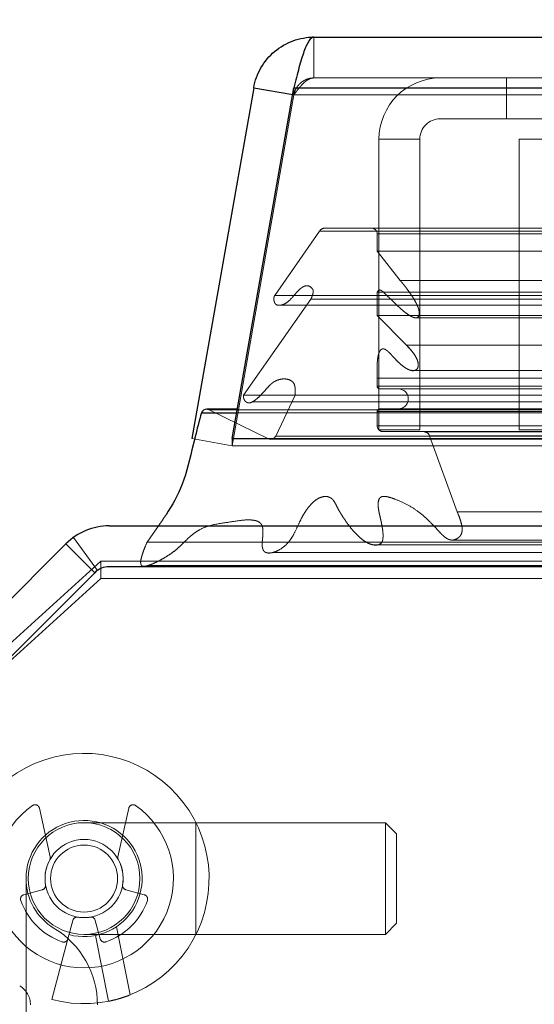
# Model space of a CAD drawing. Header units: inches. Extents: x 0.2 to 10.7, y 0.2 to 7.9.
# Tile 8 of 95: x 3.2214 to 3.297, y 2.1619 to 2.3065. Entities that reach past the tile are written whole.
import ezdxf

# ---------------------------------------------------------------- set-up
doc = ezdxf.new("R2010")
doc.units = ezdxf.units.IN
doc.header["$MEASUREMENT"] = 0
doc.linetypes.add('HIDDEN', pattern=[0.07500000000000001, 0.05, -0.025])
doc.layers.add('DIMENSIONS', color=140, linetype='Continuous')
doc.styles.add('SLDTEXTSTYLE0', font='TXT', dxfattribs={"width": 0.7})
doc.dimstyles.new('SLDDIMSTYLE1', dxfattribs={"dimtxt": 0.0849609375, "dimasz": 0.13, "dimexe": 0, "dimexo": 0.0625, "dimgap": 0.021240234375, "dimtad": 0, "dimtih": 1, "dimtoh": 1, "dimlfac": 12, "dimrnd": 1e-09, "dimzin": 12, "dimdsep": 46, "dimtxsty": 'SLDTEXTSTYLE0', "dimsah": 1, "dimcen": 0.09, "dimadec": 0, "dimazin": 3, "dimtfac": 1, "dimtmove": 0, "dimatfit": 0, "dimfxl": 0, "dimfrac": 2, "dimtolj": 1, "dimtzin": 12, "dimarcsym": 0})

# ---------------------------------------------------------------- blocks, each defined once
blk = doc.blocks.new('_D_22')
at = {"layer": 'DIMENSIONS'}
for p, q in [((2.546887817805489, 2.531878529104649), (2.518357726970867, 2.531878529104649)), ((2.518357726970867, 2.531878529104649), (2.518357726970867, 2.396847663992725)), ((2.79935697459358, 2.531878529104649), (2.827887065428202, 2.531878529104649)), ((2.827887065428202, 2.531878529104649), (2.827887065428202, 2.396847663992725)), ((2.95256431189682, 2.53187853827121), (3.082652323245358, 2.53187853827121)), ((3.082652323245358, 2.53187853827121), (3.082652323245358, 2.232197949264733)), ((2.518357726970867, 2.396847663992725), (2.546887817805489, 2.396847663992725)), ((2.827887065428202, 2.396847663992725), (2.79935697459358, 2.396847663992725)), ((3.18457223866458, 2.232197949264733), (2.957652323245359, 2.232197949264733)), ((3.232050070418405, 2.072142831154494), (2.957652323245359, 2.072142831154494)), ((3.082652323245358, 2.072142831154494), (3.082652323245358, 1.822142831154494))]:
    blk.add_line(p, q, dxfattribs=at)
for points in [[(3.082652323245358, 2.232197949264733), (3.102652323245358, 2.362197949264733), (3.062652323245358, 2.362197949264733)], [(3.082652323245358, 2.072142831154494), (3.062652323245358, 1.942142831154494), (3.102652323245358, 1.942142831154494)]]:
    blk.add_solid(points, dxfattribs=at)
at = {"layer": 'DIMENSIONS', "char_height": 0.08333333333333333, "attachment_point": 1, "style": 'SLDTEXTSTYLE0'}
for s, insert in [('1.92', (2.54688782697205, 2.658320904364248)), ('48.8', (2.546887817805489, 2.504269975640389))]:
    blk.add_mtext(s, dxfattribs=dict(at, insert=insert))

msp = doc.modelspace()

# ---------------------------------------------------------------- linework, layer by layer
at = {"color": 7, "linetype": 'Continuous', "lineweight": 25}
for p, q in [((3.264659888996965, 2.303959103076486), (4.814958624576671, 2.303959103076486)), ((3.255796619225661, 2.296521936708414), (3.246712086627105, 2.245000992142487)), ((3.252630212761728, 2.245000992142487), (3.261714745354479, 2.296521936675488)), ((3.255796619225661, 2.296521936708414), (3.261536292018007, 2.2955098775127)), ((3.261714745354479, 2.296521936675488), (4.81790376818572, 2.296521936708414)), ((3.248121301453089, 2.248801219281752), (3.253300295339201, 2.248801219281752)), ((3.253390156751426, 2.249310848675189), (3.248889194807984, 2.249310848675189)), ((3.252630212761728, 2.245000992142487), (3.252630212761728, 2.244927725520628)), ((3.252630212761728, 2.245000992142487), (4.826988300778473, 2.245000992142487)), ((3.23457223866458, 2.232197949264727), (3.30757959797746, 2.232197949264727)), ((3.209132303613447, 2.210485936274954), (3.2282082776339, 2.229561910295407)), ((3.232449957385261, 2.225320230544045), (3.213373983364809, 2.206244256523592)), ((3.307572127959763, 2.226197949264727), (3.234568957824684, 2.226197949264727))]:
    msp.add_line(p, q, dxfattribs=at)
at = {"color": 7, "linetype": 'HIDDEN', "lineweight": 18}
for p, q in [((3.264659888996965, 2.297959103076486), (3.264659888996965, 2.303959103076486)), ((3.264659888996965, 2.297959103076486), (4.814958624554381, 2.297959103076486)), ((3.292962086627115, 2.29195910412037), (3.292962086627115, 2.297959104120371)), ((3.261714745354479, 2.296521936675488), (3.261714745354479, 2.295480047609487)), ((4.817903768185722, 2.296521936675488), (3.261714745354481, 2.296521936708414)), ((3.261705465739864, 2.295480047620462), (3.252620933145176, 2.243959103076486)), ((3.252630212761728, 2.243959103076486), (3.261714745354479, 2.295480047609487)), ((3.261536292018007, 2.2955098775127), (3.261705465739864, 2.295480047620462)), ((3.261714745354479, 2.295480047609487), (4.817903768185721, 2.295480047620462)), ((4.817903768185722, 2.295480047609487), (3.261714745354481, 2.295480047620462)), ((3.283212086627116, 2.29195910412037), (3.292962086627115, 2.29195910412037)), ((3.292962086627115, 2.29195910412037), (3.337962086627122, 2.29195910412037)), ((3.274212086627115, 2.246292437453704), (3.274212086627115, 2.28895910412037)), ((3.274212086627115, 2.28895910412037), (3.280212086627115, 2.28895910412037)), ((3.280212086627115, 2.246292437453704), (3.280212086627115, 2.28895910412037)), ((3.337962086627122, 2.288959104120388), (3.294795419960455, 2.288959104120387)), ((3.294795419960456, 2.24629243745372), (3.294795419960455, 2.288959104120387)), ((3.266222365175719, 2.275904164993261), (4.813396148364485, 2.275904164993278)), ((3.265491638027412, 2.275471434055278), (3.258886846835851, 2.266038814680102)), ((3.265491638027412, 2.275471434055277), (4.814126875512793, 2.275471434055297)), ((3.273939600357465, 2.275070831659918), (4.80567891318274, 2.275070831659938)), ((3.273939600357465, 2.272538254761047), (3.273939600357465, 2.275070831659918)), ((3.273939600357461, 2.275070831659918), (4.805678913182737, 2.275070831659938)), ((3.277305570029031, 2.268230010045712), (3.273939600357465, 2.272538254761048)), ((3.273939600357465, 2.272538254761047), (4.80567891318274, 2.272538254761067)), ((4.816696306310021, 2.267207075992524), (3.262934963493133, 2.267207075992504)), ((4.816003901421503, 2.267450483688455), (3.263619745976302, 2.267450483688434)), ((3.277305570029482, 2.268230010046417), (4.802312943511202, 2.268230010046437)), ((3.264189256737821, 2.265454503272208), (3.254323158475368, 2.251364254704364)), ((3.258886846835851, 2.266038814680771), (4.820731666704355, 2.266038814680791)), ((3.264189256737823, 2.265454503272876), (4.815429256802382, 2.265454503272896)), ((3.273939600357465, 2.26650341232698), (4.805678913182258, 2.266503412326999)), ((3.273939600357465, 2.263058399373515), (3.273939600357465, 2.26650341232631)), ((3.274868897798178, 2.266510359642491), (3.274858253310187, 2.266510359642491)), ((4.804746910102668, 2.266510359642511), (3.274869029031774, 2.26651035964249)), ((3.259668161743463, 2.264580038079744), (4.81994308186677, 2.264580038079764)), ((3.273939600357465, 2.263058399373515), (4.80567891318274, 2.263058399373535)), ((3.278234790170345, 2.258733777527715), (3.273939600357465, 2.263058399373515)), ((3.279704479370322, 2.262740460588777), (4.799905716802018, 2.262740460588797)), ((3.278234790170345, 2.258733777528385), (4.80138372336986, 2.258733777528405)), ((3.278234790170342, 2.258733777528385), (4.801383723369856, 2.258733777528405)), ((4.804439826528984, 2.25805873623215), (3.275178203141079, 2.25805873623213)), ((3.273939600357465, 2.253887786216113), (4.80567891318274, 2.253887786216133)), ((3.273939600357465, 2.252714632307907), (3.273939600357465, 2.253887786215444)), ((3.278961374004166, 2.2549982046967), (3.278966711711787, 2.2549982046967)), ((3.278966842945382, 2.2549982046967), (4.800648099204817, 2.25499820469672)), ((3.260300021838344, 2.253764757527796), (3.260294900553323, 2.253764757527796)), ((4.819308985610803, 2.253764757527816), (3.26030015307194, 2.253764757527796)), ((3.273939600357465, 2.252714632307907), (4.80567891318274, 2.252714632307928)), ((3.273939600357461, 2.252714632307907), (4.805678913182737, 2.252714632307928)), ((3.254323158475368, 2.251364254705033), (4.825295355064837, 2.251364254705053)), ((3.261870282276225, 2.251395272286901), (3.259036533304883, 2.245377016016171)), ((3.261870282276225, 2.251395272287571), (4.817748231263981, 2.251395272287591)), ((3.274356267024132, 2.252297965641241), (4.805262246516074, 2.252297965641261)), ((3.255590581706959, 2.250415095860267), (4.823974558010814, 2.250415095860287)), ((3.249254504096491, 2.249226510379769), (4.830364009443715, 2.249226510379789)), ((3.258072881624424, 2.24492550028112), (3.249254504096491, 2.249226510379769)), ((3.249254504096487, 2.249226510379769), (4.830364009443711, 2.249226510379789)), ((3.253300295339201, 2.248801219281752), (4.826318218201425, 2.248801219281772)), ((4.826228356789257, 2.24931084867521), (3.253390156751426, 2.249310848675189)), ((3.273939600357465, 2.246891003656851), (3.273939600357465, 2.248964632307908)), ((3.273939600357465, 2.248964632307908), (4.80567891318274, 2.248964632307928)), ((3.273939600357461, 2.248964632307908), (4.805678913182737, 2.248964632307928)), ((3.274356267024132, 2.249381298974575), (4.805262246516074, 2.249381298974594)), ((3.273939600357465, 2.246891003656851), (4.80567891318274, 2.246891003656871)), ((3.273939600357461, 2.246891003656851), (4.805678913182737, 2.246891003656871)), ((3.259036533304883, 2.245377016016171), (4.820581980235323, 2.245377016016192)), ((3.259036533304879, 2.245377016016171), (4.820581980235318, 2.245377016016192)), ((3.280212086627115, 2.246292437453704), (3.274212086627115, 2.246292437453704)), ((3.280852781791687, 2.245977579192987), (3.274772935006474, 2.246047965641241)), ((3.274772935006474, 2.246047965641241), (4.804845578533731, 2.246047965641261)), ((3.27477293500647, 2.246047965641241), (4.804845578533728, 2.246047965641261)), ((3.280852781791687, 2.245977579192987), (4.798765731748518, 2.245977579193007)), ((3.280852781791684, 2.245977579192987), (4.798765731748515, 2.245977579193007)), ((3.281625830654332, 2.245430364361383), (4.797992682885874, 2.245430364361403)), ((3.285716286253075, 2.234238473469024), (3.281625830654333, 2.245430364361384)), ((3.281625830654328, 2.245430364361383), (4.79799268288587, 2.245430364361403)), ((4.784878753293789, 2.246292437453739), (3.294795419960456, 2.24629243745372)), ((3.246712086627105, 2.245000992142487), (3.252620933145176, 2.243959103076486)), ((3.252630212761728, 2.244927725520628), (3.252630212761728, 2.243959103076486)), ((3.252630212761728, 2.243959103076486), (4.826988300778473, 2.243959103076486)), ((3.258072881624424, 2.24492550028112), (4.821545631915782, 2.244925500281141)), ((3.258282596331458, 2.244898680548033), (4.821335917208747, 2.244898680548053)), ((3.285716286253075, 2.234238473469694), (4.793902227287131, 2.234238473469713)), ((3.241806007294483, 2.232197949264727), (3.24011817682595, 2.229816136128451)), ((3.232450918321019, 2.225319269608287), (3.228208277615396, 2.229561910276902)), ((3.232818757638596, 2.225632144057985), (3.229311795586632, 2.230500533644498)), ((3.24011817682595, 2.229816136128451), (3.30757959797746, 2.229816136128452)), ((3.273470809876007, 2.229387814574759), (4.806133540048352, 2.229387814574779)), ((3.285006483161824, 2.23011158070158), (4.79460851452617, 2.2301115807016)), ((3.212496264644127, 2.208120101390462), (3.23332959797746, 2.227001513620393)), ((3.23332959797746, 2.227001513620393), (3.23332959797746, 2.224465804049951)), ((3.23332959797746, 2.227001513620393), (3.309996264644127, 2.227001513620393)), ((3.240291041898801, 2.226380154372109), (3.30757959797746, 2.226380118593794)), ((3.213374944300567, 2.206243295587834), (3.23245091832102, 2.225319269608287)), ((3.23332959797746, 2.224465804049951), (3.212496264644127, 2.205584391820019)), ((3.23332959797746, 2.224465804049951), (3.308989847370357, 2.224465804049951)), ((3.225892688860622, 2.183615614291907), (3.224312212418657, 2.190732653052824)), ((3.237425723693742, 2.190732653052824), (3.235845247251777, 2.183615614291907)), ((3.247273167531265, 2.188612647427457), (3.2308689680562, 2.188612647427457)), ((3.247273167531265, 2.172208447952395), (3.247273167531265, 2.188612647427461)), ((3.247273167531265, 2.172208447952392), (3.247273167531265, 2.188612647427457)), ((3.275160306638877, 2.188612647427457), (3.247273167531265, 2.188612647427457)), ((3.275160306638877, 2.188612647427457), (3.275160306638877, 2.172208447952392)), ((3.276800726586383, 2.186972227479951), (3.275160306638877, 2.188612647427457)), ((3.276800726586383, 2.18697222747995), (3.276800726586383, 2.173848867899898)), ((3.222338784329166, 2.180410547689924), (3.222338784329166, 2.111512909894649)), ((3.222018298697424, 2.178039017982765), (3.224721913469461, 2.178763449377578)), ((3.237016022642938, 2.178763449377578), (3.239719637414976, 2.178039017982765)), ((3.229221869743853, 2.174263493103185), (3.228497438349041, 2.171559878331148)), ((3.233240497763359, 2.171559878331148), (3.232516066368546, 2.174263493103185)), ((3.235632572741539, 2.173334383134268), (3.237636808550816, 2.16332978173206)), ((3.237636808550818, 2.16332978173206), (3.235632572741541, 2.173334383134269)), ((3.235632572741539, 2.173334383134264), (3.237636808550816, 2.163329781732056)), ((3.237636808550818, 2.163329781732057), (3.235632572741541, 2.173334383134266)), ((3.275160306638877, 2.172208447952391), (3.276800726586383, 2.173848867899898)), ((3.228497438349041, 2.171559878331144), (3.226113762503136, 2.162663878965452)), ((3.2308689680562, 2.172208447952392), (3.247273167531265, 2.172208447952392)), ((3.232544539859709, 2.172046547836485), (3.234477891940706, 2.162395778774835)), ((3.247273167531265, 2.172208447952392), (3.275160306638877, 2.172208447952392))]:
    msp.add_line(p, q, dxfattribs=at)
at = {"color": 7, "linetype": 'HIDDEN', "lineweight": 18, "flags": 128}
for points in [[(4.813394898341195, 2.236507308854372), (4.052466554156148, 2.23650765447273), (3.26622687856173, 2.23650730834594)], [(4.804625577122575, 2.236525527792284), (4.052466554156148, 2.236525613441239), (3.274989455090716, 2.236525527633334)], [(4.825928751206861, 2.232967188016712), (4.006562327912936, 2.2329669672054), (3.253683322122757, 2.232967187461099)], [(4.825936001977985, 2.232967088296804), (4.104539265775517, 2.232963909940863), (3.253684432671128, 2.232967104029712)], [(3.285011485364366, 2.230111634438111), (4.027152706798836, 2.23011235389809), (4.794633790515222, 2.230111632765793)], [(3.258566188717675, 2.228270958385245), (4.027146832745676, 2.228270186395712), (4.821067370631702, 2.228270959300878)]]:
    msp.add_lwpolyline(points, dxfattribs=at)
at = {"color": 7, "linetype": 'HIDDEN', "lineweight": 18}
for radius in [0.008202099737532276, 0.005741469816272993, 0.004921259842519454]:
    msp.add_circle((3.2308689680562, 2.180410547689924), radius, dxfattribs=at)
for centre, radius, start, end in [((3.283212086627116, 2.28895910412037), 0.009000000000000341, 90, 180), ((3.283212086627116, 2.28895910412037), 0.003000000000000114, 90, 180), ((3.266222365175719, 2.275070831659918), 0.0008333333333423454, 90, 151.267375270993), ((3.273106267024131, 2.275070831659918), 0.0008333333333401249, 0, 90), ((3.274356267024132, 2.252714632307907), 0.0004166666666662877, 180, 270.0000000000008), ((3.277064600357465, 2.250839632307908), 0.001458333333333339, 270.0000000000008, 90), ((3.248889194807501, 2.248477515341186), 0.0008333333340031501, 64.00000000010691, 89.99999996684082), ((3.274356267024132, 2.248964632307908), 0.0004166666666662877, 90, 180), ((3.274782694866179, 2.246891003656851), 0.0008430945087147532, 180, 269.3367158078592), ((3.258282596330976, 2.245732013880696), 0.0008333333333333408, 255.4243750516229, 334.7861857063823), ((3.280843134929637, 2.245144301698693), 0.0008333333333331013, 20.07654277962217, 89.33671580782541), ((3.2308689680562, 2.180410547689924), 0.01837270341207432, 255.0000000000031, 180), ((3.2308689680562, 2.180410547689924), 0.01312335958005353, 125.2609148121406, 54.73908518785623), ((3.223671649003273, 2.190590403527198), 0.0006561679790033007, 12.52046276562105, 125.2609148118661), ((3.238066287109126, 2.190590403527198), 0.0006561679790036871, 54.73908518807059, 167.479537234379), ((3.2308689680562, 2.180410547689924), 0.008530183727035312, 255.0000000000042, 180), ((3.2308689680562, 2.180410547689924), 0.005741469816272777, 151.3967362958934, 189.1131578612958), ((3.225252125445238, 2.183473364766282), 0.0006561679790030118, 331.3967362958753, 12.52046276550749), ((3.236485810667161, 2.183473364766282), 0.0006561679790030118, 167.4795372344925, 208.6032637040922), ((3.2308689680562, 2.180410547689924), 0.005741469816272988, 350.8868421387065, 28.60326370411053), ((3.2308689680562, 2.180410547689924), 0.008530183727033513, 179.999999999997, 238.9924169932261), ((3.22455208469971, 2.17939725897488), 0.0006561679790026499, 284.999999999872, 9.113157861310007), ((3.237185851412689, 2.17939725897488), 0.0006561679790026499, 170.88684213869, 255.0000000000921), ((3.222188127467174, 2.177405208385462), 0.0006561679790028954, 104.9999999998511, 199.0960437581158), ((3.2308689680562, 2.180410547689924), 0.009842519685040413, 199.096043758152, 250.9039562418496), ((3.2308689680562, 2.180410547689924), 0.009842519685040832, 289.0960437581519, 340.9039562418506), ((3.239549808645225, 2.177405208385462), 0.0006561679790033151, 340.9039562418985, 75.00000000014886), ((3.229855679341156, 2.174093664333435), 0.0006561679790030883, 80.88684213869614, 165.0000000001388), ((3.2308689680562, 2.180410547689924), 0.005741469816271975, 260.8868421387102, 279.1131578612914), ((3.231882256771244, 2.174093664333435), 0.0006561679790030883, 14.99999999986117, 99.11315786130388), ((3.219714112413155, 2.161851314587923), 0.01312335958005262, 0, 58.99241699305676), ((3.227863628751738, 2.171729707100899), 0.0006561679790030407, 250.9039562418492, 345.0000000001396), ((3.233874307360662, 2.171729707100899), 0.0006561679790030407, 194.999999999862, 289.0960437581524), ((3.219714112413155, 2.161851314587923), 0.003280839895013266, 0, 58.99241699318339)]:
    msp.add_arc(centre, radius, start, end, dxfattribs=at)
at = {"color": 7, "linetype": 'Continuous', "lineweight": 25}
for centre, radius, start, end in [((3.248889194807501, 2.248477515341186), 0.0008333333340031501, 89.99999996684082, 157.1422396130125), ((3.234572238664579, 2.223197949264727), 0.009000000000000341, 89.99999999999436, 134.999999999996), ((3.234568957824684, 2.223201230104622), 0.00299671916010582, 90, 135.000000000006)]:
    msp.add_arc(centre, radius, start, end, dxfattribs=at)
for points, knots in [([(3.255796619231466, 2.29652193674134), (3.255978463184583, 2.297553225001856), (3.256342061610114, 2.298552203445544), (3.257389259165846, 2.300366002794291), (3.258072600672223, 2.301180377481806), (3.259677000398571, 2.302526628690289), (3.260597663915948, 2.30305817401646), (3.262565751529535, 2.303774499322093), (3.26361269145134, 2.303959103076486), (3.264659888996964, 2.303959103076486)], [0, 0, 0, 0, 0.25, 0.25, 0.5, 0.5, 0.75, 0.75, 1, 1, 1, 1]), ([(3.264659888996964, 2.303959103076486), (3.26441446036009, 2.303959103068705), (3.264169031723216, 2.303774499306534), (3.263678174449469, 2.303058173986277), (3.263432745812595, 2.302526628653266), (3.262941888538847, 2.301180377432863), (3.262696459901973, 2.300366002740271), (3.262205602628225, 2.298552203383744), (3.261960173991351, 2.297553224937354), (3.261714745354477, 2.296521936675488)], [0, 0, 0, 0, 0.25, 0.25, 0.5, 0.5, 0.75, 0.75, 1, 1, 1, 1]), ([(3.248121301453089, 2.248801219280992), (3.247792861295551, 2.247585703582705), (3.247369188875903, 2.246017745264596), (3.246507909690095, 2.242481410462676), (3.245579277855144, 2.238316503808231), (3.243519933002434, 2.234715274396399), (3.242238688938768, 2.232806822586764), (3.241861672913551, 2.232276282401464), (3.241806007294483, 2.232197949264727)], [0, 0, 0, 0, 0.2048192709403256, 0.2642072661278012, 0.5877581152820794, 0.88157742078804, 0.982515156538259, 1, 1, 1, 1])]:
    msp.add_open_spline(points, degree=3, knots=knots, dxfattribs=at)
at = {"color": 7, "linetype": 'HIDDEN', "lineweight": 18}
for points, knots in [([(3.264659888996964, 2.297959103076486), (3.264560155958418, 2.297956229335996), (3.264360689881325, 2.297950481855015), (3.264064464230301, 2.297904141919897), (3.263774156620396, 2.297830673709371), (3.26349265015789, 2.297728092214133), (3.263222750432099, 2.297598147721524), (3.262967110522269, 2.297441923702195), (3.262668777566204, 2.29721592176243), (3.262349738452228, 2.29689731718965), (3.262049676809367, 2.296466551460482), (3.261822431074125, 2.295991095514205), (3.261744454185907, 2.295650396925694), (3.261705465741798, 2.295480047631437)], [0, 0, 0, 0, 0.0714489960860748, 0.1428979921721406, 0.2143469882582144, 0.2857959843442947, 0.357244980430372, 0.4286939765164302, 0.5001429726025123, 0.62510722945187, 0.7500714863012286, 0.875035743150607, 1, 1, 1, 1]), ([(3.261714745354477, 2.295480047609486), (3.261784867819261, 2.295577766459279), (3.26192511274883, 2.295773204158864), (3.262135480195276, 2.296056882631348), (3.262345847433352, 2.296330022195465), (3.262556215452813, 2.296589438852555), (3.262766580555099, 2.296832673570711), (3.262976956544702, 2.297057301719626), (3.2632398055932, 2.297311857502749), (3.263555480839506, 2.297570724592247), (3.263923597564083, 2.297791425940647), (3.264291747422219, 2.29793265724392), (3.264537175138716, 2.297950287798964), (3.264659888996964, 2.297959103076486)], [0, 0, 0, 0, 0.0714489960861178, 0.1428979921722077, 0.2143469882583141, 0.2857959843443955, 0.3572449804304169, 0.4286939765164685, 0.500142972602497, 0.6251072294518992, 0.7500714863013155, 0.8750357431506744, 1, 1, 1, 1]), ([(3.25888684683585, 2.266038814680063), (3.258865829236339, 2.265997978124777), (3.25882359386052, 2.26591591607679), (3.258784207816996, 2.265771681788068), (3.258762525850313, 2.265617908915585), (3.258759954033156, 2.265457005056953), (3.258775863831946, 2.26529421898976), (3.258810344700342, 2.265134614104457), (3.258863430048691, 2.264983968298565), (3.258935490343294, 2.264848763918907), (3.259046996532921, 2.264711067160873), (3.259251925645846, 2.264592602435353), (3.259506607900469, 2.264562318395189), (3.259787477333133, 2.264589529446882), (3.260268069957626, 2.26472065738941), (3.260986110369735, 2.265163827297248), (3.261662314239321, 2.265960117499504), (3.262232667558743, 2.26661653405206), (3.262676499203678, 2.267037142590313), (3.263129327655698, 2.267358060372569), (3.26362089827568, 2.267497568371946), (3.264067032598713, 2.267364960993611), (3.264350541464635, 2.267106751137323), (3.264533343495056, 2.266844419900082), (3.264550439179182, 2.266582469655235), (3.264515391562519, 2.26631561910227), (3.264439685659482, 2.266047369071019), (3.26432161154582, 2.265758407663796), (3.264239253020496, 2.26556930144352), (3.264189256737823, 2.265454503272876)], [0, 0, 0, 0, 0.01286879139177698, 0.02586014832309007, 0.03915414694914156, 0.0528097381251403, 0.06678895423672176, 0.08099193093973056, 0.09530063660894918, 0.1096358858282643, 0.1240351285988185, 0.1483514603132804, 0.18697179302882, 0.2169893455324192, 0.2495702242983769, 0.363153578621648, 0.4986136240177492, 0.5635885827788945, 0.6272607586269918, 0.6891535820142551, 0.7481889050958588, 0.8066944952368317, 0.8499554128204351, 0.8739836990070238, 0.891931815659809, 0.9150774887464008, 0.9430074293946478, 0.9654022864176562, 0.9999999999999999, 0.9999999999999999, 0.9999999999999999, 0.9999999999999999]), ([(3.273939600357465, 2.26650341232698), (3.273950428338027, 2.266523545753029), (3.273979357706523, 2.266577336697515), (3.274046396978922, 2.266663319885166), (3.27414174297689, 2.266761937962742), (3.274276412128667, 2.266836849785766), (3.274446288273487, 2.266812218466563), (3.274626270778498, 2.266712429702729), (3.274904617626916, 2.266489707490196), (3.275288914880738, 2.266100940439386), (3.275778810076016, 2.265629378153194), (3.276272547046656, 2.265145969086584), (3.276761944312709, 2.264673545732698), (3.277258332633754, 2.264201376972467), (3.27778658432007, 2.263733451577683), (3.27837036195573, 2.263282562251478), (3.278888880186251, 2.262961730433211), (3.279315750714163, 2.262780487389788), (3.279635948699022, 2.262695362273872), (3.279899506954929, 2.26279845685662), (3.280055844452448, 2.262975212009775), (3.280109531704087, 2.263145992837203), (3.280130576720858, 2.263357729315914), (3.280121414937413, 2.263599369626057), (3.280080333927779, 2.263859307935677), (3.279989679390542, 2.264189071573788), (3.279824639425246, 2.264600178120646), (3.279567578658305, 2.265109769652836), (3.279228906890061, 2.265680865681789), (3.278858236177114, 2.266238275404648), (3.278493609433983, 2.266750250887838), (3.278171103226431, 2.267190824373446), (3.277867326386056, 2.267584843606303), (3.277583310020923, 2.267930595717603), (3.277394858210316, 2.268133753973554), (3.277305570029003, 2.268230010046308)], [0, 0, 0, 0, 0.004393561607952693, 0.01173838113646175, 0.02163481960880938, 0.03350566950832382, 0.04779306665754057, 0.06568677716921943, 0.08271741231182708, 0.1309393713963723, 0.1816873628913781, 0.2321676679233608, 0.2822821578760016, 0.3319640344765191, 0.3859283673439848, 0.4419291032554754, 0.4994657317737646, 0.527085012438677, 0.554418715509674, 0.5825390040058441, 0.5921652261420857, 0.6028740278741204, 0.6156206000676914, 0.6301815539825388, 0.6459191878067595, 0.6630307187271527, 0.6933290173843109, 0.7305967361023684, 0.7749517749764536, 0.8266059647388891, 0.8674982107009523, 0.9053336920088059, 0.9400534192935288, 0.9715974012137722, 1, 1, 1, 1]), ([(3.273939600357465, 2.253887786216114), (3.273931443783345, 2.254187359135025), (3.273916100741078, 2.254750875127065), (3.273924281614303, 2.255543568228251), (3.273957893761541, 2.256230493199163), (3.274020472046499, 2.256814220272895), (3.274107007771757, 2.257304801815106), (3.274241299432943, 2.257715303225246), (3.274449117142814, 2.258034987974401), (3.274718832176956, 2.258217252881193), (3.275000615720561, 2.258165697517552), (3.275238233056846, 2.258038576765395), (3.27547048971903, 2.257864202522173), (3.275777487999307, 2.257577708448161), (3.276205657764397, 2.257113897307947), (3.276725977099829, 2.256546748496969), (3.277316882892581, 2.255981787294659), (3.277875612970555, 2.255526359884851), (3.278404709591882, 2.255201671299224), (3.27890305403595, 2.254977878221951), (3.279326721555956, 2.254962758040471), (3.279636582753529, 2.255075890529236), (3.279832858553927, 2.255253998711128), (3.279955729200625, 2.255515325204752), (3.280004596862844, 2.255817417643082), (3.279958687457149, 2.256165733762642), (3.279844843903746, 2.256564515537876), (3.279630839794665, 2.257022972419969), (3.279291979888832, 2.257525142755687), (3.278820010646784, 2.258125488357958), (3.278442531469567, 2.258517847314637), (3.278234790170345, 2.258733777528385)], [0, 0, 0, 0, 0.05160017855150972, 0.09706326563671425, 0.1364041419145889, 0.1700382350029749, 0.1985190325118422, 0.2234229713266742, 0.2470195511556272, 0.2713164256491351, 0.2966105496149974, 0.3102882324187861, 0.3318030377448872, 0.3615707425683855, 0.3999268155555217, 0.4632548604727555, 0.521107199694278, 0.573335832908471, 0.6200679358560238, 0.6617528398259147, 0.6994333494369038, 0.7213754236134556, 0.740010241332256, 0.7567370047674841, 0.7731511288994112, 0.7917149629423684, 0.8167908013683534, 0.8462062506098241, 0.8858170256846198, 0.9371607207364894, 1, 1, 1, 1]), ([(3.278234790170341, 2.258733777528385), (3.278680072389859, 2.2582637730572), (3.279306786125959, 2.257602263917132), (3.279879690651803, 2.256560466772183), (3.279984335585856, 2.255974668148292), (3.279981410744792, 2.255636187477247), (3.279936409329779, 2.255419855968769), (3.279829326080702, 2.255232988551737), (3.27961866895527, 2.255055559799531), (3.279314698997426, 2.25494776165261), (3.279073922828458, 2.255007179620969), (3.278961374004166, 2.255034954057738)], [0, 0, 0, 0, 0.4029839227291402, 0.5671808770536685, 0.6658659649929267, 0.7060710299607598, 0.7400438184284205, 0.7801082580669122, 0.826201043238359, 0.9187591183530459, 1, 1, 1, 1]), ([(3.254323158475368, 2.251364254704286), (3.25431442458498, 2.251328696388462), (3.254296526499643, 2.251255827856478), (3.254293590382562, 2.251135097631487), (3.254307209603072, 2.251008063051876), (3.254338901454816, 2.250876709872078), (3.254387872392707, 2.25074534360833), (3.254454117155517, 2.250618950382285), (3.254538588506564, 2.250503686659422), (3.254648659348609, 2.250398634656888), (3.254827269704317, 2.250289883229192), (3.255198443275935, 2.250193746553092), (3.255698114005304, 2.250420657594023), (3.256313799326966, 2.25086786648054), (3.2569299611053, 2.251470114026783), (3.2575889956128, 2.252204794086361), (3.258098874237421, 2.252798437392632), (3.258535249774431, 2.253182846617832), (3.258917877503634, 2.253430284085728), (3.259389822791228, 2.25364337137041), (3.259959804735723, 2.253775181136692), (3.260560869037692, 2.253768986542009), (3.261084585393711, 2.253641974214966), (3.261470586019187, 2.253407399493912), (3.261724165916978, 2.253108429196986), (3.261842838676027, 2.252744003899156), (3.261908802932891, 2.252325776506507), (3.261922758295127, 2.251865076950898), (3.261887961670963, 2.25155355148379), (3.261870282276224, 2.251395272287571)], [0, 0, 0, 0, 0.008015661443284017, 0.01642624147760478, 0.02548130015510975, 0.03532265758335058, 0.04596838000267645, 0.05731829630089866, 0.06918684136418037, 0.08154973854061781, 0.09716460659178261, 0.1262066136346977, 0.1938647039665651, 0.2508569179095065, 0.3344528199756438, 0.4187956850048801, 0.5010146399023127, 0.5361129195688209, 0.578615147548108, 0.6281782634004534, 0.68481279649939, 0.7500089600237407, 0.8064906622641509, 0.8477527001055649, 0.8748195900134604, 0.9022650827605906, 0.9327237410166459, 0.9658184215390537, 1, 1, 1, 1]), ([(3.24011817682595, 2.229816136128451), (3.239987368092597, 2.229501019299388), (3.239748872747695, 2.228926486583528), (3.239465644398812, 2.228122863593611), (3.239271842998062, 2.227470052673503), (3.239179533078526, 2.22699583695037), (3.239184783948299, 2.226669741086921), (3.239251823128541, 2.226458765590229), (3.239383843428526, 2.226319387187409), (3.239565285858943, 2.226260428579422), (3.239785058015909, 2.226249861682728), (3.240046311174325, 2.226297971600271), (3.240344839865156, 2.226394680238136), (3.240916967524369, 2.226594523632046), (3.241726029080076, 2.22696696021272), (3.242723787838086, 2.227522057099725), (3.243648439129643, 2.228107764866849), (3.244500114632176, 2.228758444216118), (3.245333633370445, 2.229542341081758), (3.246039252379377, 2.230259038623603), (3.246698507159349, 2.230848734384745), (3.247286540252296, 2.231292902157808), (3.248139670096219, 2.231820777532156), (3.24968120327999, 2.232400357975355), (3.251614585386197, 2.23263340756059), (3.253538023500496, 2.232967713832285), (3.254891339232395, 2.23310236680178), (3.255787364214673, 2.233037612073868), (3.256321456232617, 2.232902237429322), (3.256641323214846, 2.232726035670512), (3.256899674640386, 2.232484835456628), (3.257071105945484, 2.232142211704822), (3.257159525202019, 2.231679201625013), (3.257164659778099, 2.231179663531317), (3.25713031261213, 2.23068091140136), (3.257093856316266, 2.230194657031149), (3.257039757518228, 2.229779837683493), (3.257015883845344, 2.229428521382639), (3.257044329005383, 2.229144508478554), (3.257109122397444, 2.228866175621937), (3.257214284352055, 2.228612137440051), (3.25733261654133, 2.228426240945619), (3.257551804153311, 2.228287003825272), (3.257877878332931, 2.228190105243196), (3.258369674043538, 2.228210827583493), (3.258882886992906, 2.228348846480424), (3.259576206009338, 2.228655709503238), (3.260368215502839, 2.229204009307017), (3.261174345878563, 2.230064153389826), (3.261822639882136, 2.231172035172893), (3.262323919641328, 2.232301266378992), (3.262830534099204, 2.2333485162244), (3.263265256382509, 2.234105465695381), (3.263793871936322, 2.234881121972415), (3.264494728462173, 2.235674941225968), (3.265447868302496, 2.236377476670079), (3.266358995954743, 2.23658916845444), (3.266993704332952, 2.236382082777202), (3.267332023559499, 2.236168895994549), (3.26760578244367, 2.235836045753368), (3.267878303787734, 2.235322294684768), (3.268182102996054, 2.234706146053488), (3.268521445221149, 2.234119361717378), (3.268981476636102, 2.233388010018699), (3.26957063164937, 2.232520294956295), (3.270316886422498, 2.231581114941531), (3.271089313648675, 2.230755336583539), (3.271880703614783, 2.230069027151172), (3.272627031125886, 2.22961089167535), (3.273305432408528, 2.229390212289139), (3.273902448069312, 2.229341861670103), (3.274364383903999, 2.22948813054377), (3.27461807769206, 2.22973422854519), (3.274697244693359, 2.229891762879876), (3.274755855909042, 2.230097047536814), (3.274793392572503, 2.230346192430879), (3.274811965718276, 2.230631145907), (3.274810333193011, 2.230944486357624), (3.274788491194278, 2.231282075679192), (3.274746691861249, 2.231643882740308), (3.274671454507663, 2.232100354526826), (3.274565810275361, 2.232641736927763), (3.27443675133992, 2.233261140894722), (3.274280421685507, 2.233914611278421), (3.274139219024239, 2.234573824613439), (3.274078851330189, 2.235212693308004), (3.274094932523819, 2.235754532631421), (3.274240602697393, 2.236219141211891), (3.274504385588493, 2.236445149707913), (3.274758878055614, 2.236518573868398), (3.274985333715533, 2.23653195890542), (3.27529389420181, 2.236498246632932), (3.275826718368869, 2.236377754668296), (3.276827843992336, 2.236029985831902), (3.278203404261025, 2.235427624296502), (3.279763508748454, 2.234490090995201), (3.281251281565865, 2.233264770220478), (3.282376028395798, 2.23209080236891), (3.283172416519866, 2.231217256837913), (3.283615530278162, 2.230771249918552), (3.283988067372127, 2.230454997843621), (3.284348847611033, 2.230228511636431), (3.284749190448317, 2.23009435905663), (3.285164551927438, 2.230112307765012), (3.285553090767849, 2.230243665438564), (3.285883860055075, 2.230433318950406), (3.286128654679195, 2.230664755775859), (3.28630406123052, 2.230962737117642), (3.28641151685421, 2.231286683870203), (3.286462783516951, 2.231665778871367), (3.286406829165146, 2.232144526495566), (3.286268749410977, 2.232746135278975), (3.286036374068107, 2.233465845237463), (3.285828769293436, 2.23396696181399), (3.285716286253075, 2.234238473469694)], [0, 0, 0, 0, 0.01165580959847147, 0.02125130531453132, 0.02862020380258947, 0.03429118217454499, 0.0366755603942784, 0.03893308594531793, 0.04124556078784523, 0.04399857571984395, 0.047345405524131, 0.05123865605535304, 0.05575357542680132, 0.06095083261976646, 0.07795820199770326, 0.09408109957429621, 0.1092829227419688, 0.1236696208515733, 0.1375796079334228, 0.1541345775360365, 0.1630180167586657, 0.1729922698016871, 0.1840146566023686, 0.2048891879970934, 0.2441303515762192, 0.2718263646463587, 0.2922069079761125, 0.3053877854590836, 0.3118454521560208, 0.3169623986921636, 0.3208356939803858, 0.3252760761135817, 0.3302677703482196, 0.3359005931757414, 0.3410985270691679, 0.3462793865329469, 0.3515152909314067, 0.3544827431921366, 0.3574843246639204, 0.3605674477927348, 0.3637072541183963, 0.366804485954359, 0.3686870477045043, 0.3738130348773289, 0.3820846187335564, 0.3908438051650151, 0.3972951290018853, 0.4147690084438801, 0.4303906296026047, 0.4422064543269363, 0.4610488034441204, 0.4723716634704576, 0.4826980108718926, 0.4921122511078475, 0.5067198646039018, 0.5227377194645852, 0.5401598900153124, 0.5471704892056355, 0.5518299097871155, 0.5564977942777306, 0.5638264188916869, 0.5721575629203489, 0.5801748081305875, 0.587977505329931, 0.6035088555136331, 0.6184661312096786, 0.6329214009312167, 0.6469260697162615, 0.6603699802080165, 0.6694172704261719, 0.6784503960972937, 0.6877764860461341, 0.6895992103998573, 0.6916347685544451, 0.6940048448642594, 0.6967465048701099, 0.6997911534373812, 0.7031107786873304, 0.7067203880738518, 0.7106189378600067, 0.7148230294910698, 0.7216775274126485, 0.7285545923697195, 0.7354668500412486, 0.7435757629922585, 0.7503644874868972, 0.755994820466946, 0.7607307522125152, 0.7657889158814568, 0.7692105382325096, 0.7726136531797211, 0.7760447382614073, 0.7827829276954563, 0.7970064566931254, 0.8224909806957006, 0.84787854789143, 0.8735719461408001, 0.8997148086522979, 0.9106852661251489, 0.918829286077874, 0.9241891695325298, 0.93045243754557, 0.9365868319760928, 0.9427591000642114, 0.9491693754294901, 0.9540555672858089, 0.9584565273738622, 0.9625318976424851, 0.9663326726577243, 0.969750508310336, 0.9746993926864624, 0.9815092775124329, 0.9899814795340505, 1, 1, 1, 1]), ([(3.237636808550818, 2.163329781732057), (3.237232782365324, 2.163169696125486), (3.236830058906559, 2.163027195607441), (3.236069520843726, 2.162784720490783), (3.235716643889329, 2.162686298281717), (3.235126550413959, 2.162535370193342), (3.234886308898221, 2.162481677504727), (3.23456390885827, 2.162412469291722), (3.234477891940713, 2.162395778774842), (3.234477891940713, 2.162395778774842)], [0, 0, 0, 0, 0.25, 0.25, 0.5, 0.5, 0.75, 0.75, 1, 1, 1, 1])]:
    msp.add_open_spline(points, degree=3, knots=knots, dxfattribs=at)

# ---------------------------------------------------------------- dimensions: what is measured, and where the dimension line sits
at = {"layer": 'DIMENSIONS'}
dim = msp.add_linear_dim(base=(3.082652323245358, 2.232197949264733), p1=(3.282050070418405, 2.072142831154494), p2=(3.23457223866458, 2.232197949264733), angle=90.0000000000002, dimstyle='SLDDIMSTYLE1', dxfattribs=at)
dim.commit()
dim.dimension.update_dxf_attribs({"geometry": '_D_22', "text_midpoint": (3.082652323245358, 2.53187853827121), "dimtype": 160})

doc.saveas('drawing.dxf')
